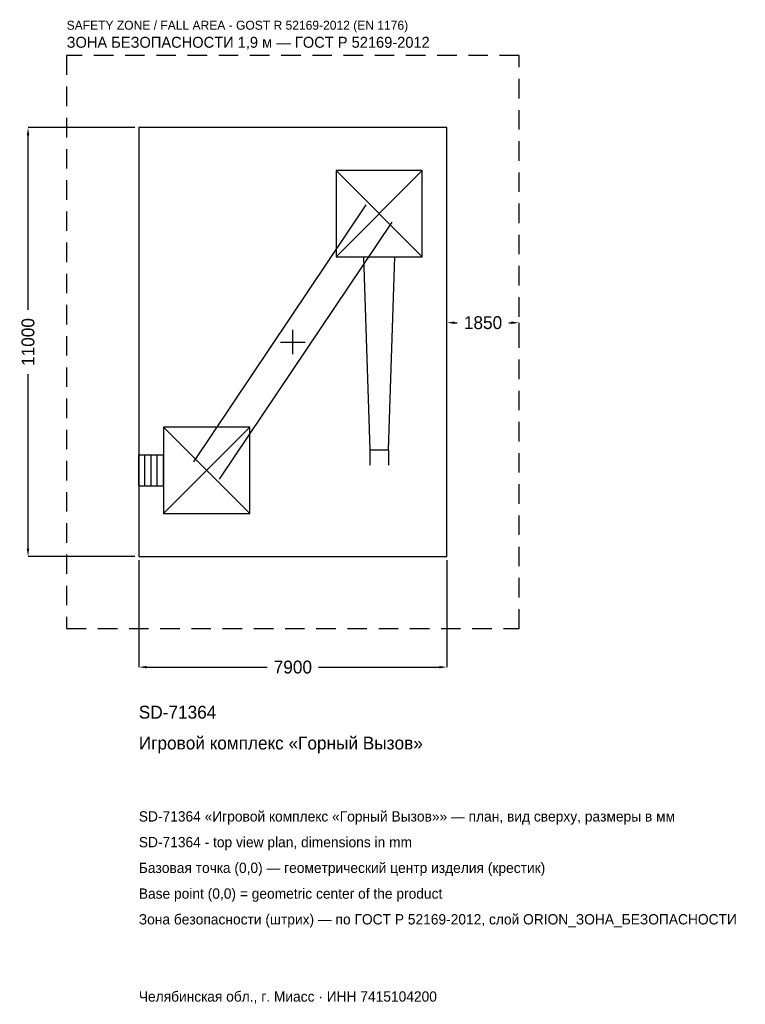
# Model space of a CAD drawing. Header units: metres. Extents: x -7004 to 11599, y -16988 to 8268.
import ezdxf

# ---------------------------------------------------------------- set-up
doc = ezdxf.new("R2010")
doc.units = ezdxf.units.M
doc.linetypes.add('DASHED', pattern=[800, 500, -300])
for name, color, linetype in [('ORION_ДАННЫЕ', 3, 'Continuous'), ('ORION_ЗОНА_БЕЗОПАСНОСТИ', 1, 'Continuous'), ('ORION_КОНТУР', 7, 'Continuous'), ('ORION_РАЗМЕРЫ', 8, 'Continuous')]:
    doc.layers.add(name, color=color, linetype=linetype)
doc.dimstyles.new('ORION', dxfattribs={"dimtxt": 330, "dimasz": 198, "dimexe": 1.25, "dimexo": 99, "dimtad": 1, "dimdec": 0, "dimcen": 2.5, "dimazin": 3, "dimtfac": 1, "dimtmove": 0, "dimatfit": 3, "dimarcsym": 0})

# ---------------------------------------------------------------- blocks, each defined once
blk = doc.blocks.new('_CLOSEDFILLED')
at = {"color": 0, "linetype": 'BYBLOCK'}
blk.add_solid([(-1, 0.16), (0, 0), (-1, -0.16)], dxfattribs=at)
blk = doc.blocks.new('*D1')
for p, q in [((-3950, -5599), (-3950, -8340)), ((3950, -5599), (3950, -8340)), ((-3752, -8340), (-660, -8340)), ((660, -8340), (3752, -8340))]:
    blk.add_line(p, q)
at = {"layer": 'Defpoints'}
for p in [(-3950, -5500), (3950, -5500), (-3950, -8340)]:
    blk.add_point(p, dxfattribs=at)
at = {"layer": 'ORION_РАЗМЕРЫ', "xscale": 198, "yscale": 198, "rotation": 180}
blk.add_blockref('_CLOSEDFILLED', (-3950, -8340), dxfattribs=at)
at = {"layer": 'ORION_РАЗМЕРЫ', "xscale": 198, "yscale": 198}
blk.add_blockref('_CLOSEDFILLED', (3950, -8340), dxfattribs=at)
at = {"layer": 'ORION_РАЗМЕРЫ', "insert": (0, -8340), "char_height": 330, "attachment_point": 5}
blk.add_mtext('7900', dxfattribs=at)
blk = doc.blocks.new('*D2')
for p, q in [((-4049, 5500), (-6790, 5500)), ((-6790, 825), (-6790, 5302)), ((-6790, -5302), (-6790, -825)), ((-4049, -5500), (-6790, -5500))]:
    blk.add_line(p, q)
at = {"layer": 'Defpoints'}
for p in [(-3950, 5500), (-6790, -5500), (-3950, -5500)]:
    blk.add_point(p, dxfattribs=at)
at = {"layer": 'ORION_РАЗМЕРЫ', "xscale": 198, "yscale": 198}
for p, rotation in [((-6790, 5500), 90), ((-6790, -5500), 270)]:
    blk.add_blockref('_CLOSEDFILLED', p, dxfattribs=dict(at, rotation=rotation))
at = {"layer": 'ORION_РАЗМЕРЫ', "insert": (-6790, 0), "char_height": 330, "attachment_point": 5, "rotation": 90}
blk.add_mtext('11000', dxfattribs=at)
blk = doc.blocks.new('*D3')
for p, q in [((3950, 99), (3950, 495)), ((4148, 495), (4215, 495)), ((5535, 495), (5602, 495)), ((5800, 99), (5800, 495))]:
    blk.add_line(p, q)
at = {"layer": 'Defpoints'}
for p in [(3950, 495), (3950, 0), (5800, 0)]:
    blk.add_point(p, dxfattribs=at)
at = {"layer": 'ORION_РАЗМЕРЫ', "xscale": 198, "yscale": 198, "rotation": 180}
blk.add_blockref('_CLOSEDFILLED', (3950, 495), dxfattribs=at)
at = {"layer": 'ORION_РАЗМЕРЫ', "xscale": 198, "yscale": 198}
blk.add_blockref('_CLOSEDFILLED', (5800, 495), dxfattribs=at)
at = {"layer": 'ORION_РАЗМЕРЫ', "insert": (4875, 495), "char_height": 330, "attachment_point": 5}
blk.add_mtext('1850', dxfattribs=at)
blk = doc.blocks.new('ОРИОН SD-71364 Игровой комплекс Горный Вызов')
at = {"layer": 'ORION_ЗОНА_БЕЗОПАСНОСТИ', "linetype": 'DASHED'}
blk.add_lwpolyline([(-5800, -7350), (5800, -7350), (5800, 7350), (-5800, 7350)], close=True, dxfattribs=at)
at = {"layer": 'ORION_КОНТУР'}
for p, q in [((1106, 2188), (3318, 4400)), ((1106, 4400), (3318, 2188)), ((-2542.5, -3072), (1881.5, 3516)), ((-1881.5, -3516), (2542.5, 3072)), ((-3318, -4400), (-1106, -2188)), ((-3318, -2188), (-1106, -4400)), ((1973.1, -2762), (1973.1, -3160.2)), ((2450.9, -2762), (2450.9, -3160.2)), ((-3950, -2895.8), (-3318, -2895.8)), ((-3950, -3692.2), (-3950, -2895.8)), ((-3792, -3692.2), (-3792, -2895.8)), ((-3634, -3692.2), (-3634, -2895.8)), ((-3476, -3692.2), (-3476, -2895.8)), ((-3318, -3692.2), (-3318, -2895.8)), ((-3950, -3692.2), (-3318, -3692.2))]:
    blk.add_line(p, q, dxfattribs=at)
for points in [[(-3950, -5500), (3950, -5500), (3950, 5500), (-3950, 5500)], [(1106, 2188), (3318, 2188), (3318, 4400), (1106, 4400)], [(-3318, -4400), (-1106, -4400), (-1106, -2188), (-3318, -2188)]]:
    blk.add_lwpolyline(points, close=True, dxfattribs=at)
blk.add_lwpolyline([(1813.8, 2188), (1973.1, -2762), (2450.9, -2762), (2610.2, 2188)], dxfattribs=at)
at = {"layer": 'ORION_РАЗМЕРЫ'}
for p, q in [((0, -316), (0, 316)), ((-316, 0), (316, 0))]:
    blk.add_line(p, q, dxfattribs=at)
at = {"layer": 'ORION_ДАННЫЕ'}
for tag, p in [('АРТИКУЛ', (-3950, -9660)), ('НАИМЕНОВАНИЕ', (-3950, -10452))]:
    blk.add_attdef(tag, p, '', height=330, dxfattribs=at)
at = {"layer": 'ORION_ДАННЫЕ', "flags": 1}
for tag, p in [('ПРОИЗВОДИТЕЛЬ', (-3950, -11244)), ('ТЕЛЕФОН', (-3950, -12036)), ('САЙТ', (-3950, -13620)), ('АДРЕС', (-3950, -14412)), ('РЕКВИЗИТЫ', (-3950, -15204)), ('ГАБАРИТЫ', (-3950, -15996)), ('ЗОНА_БЕЗОПАСНОСТИ', (-3950, -16788))]:
    blk.add_attdef(tag, p, '', height=330, dxfattribs=at)
at = {"layer": 'ORION_ЗОНА_БЕЗОПАСНОСТИ', "color": 1}
for s, height, p in [('SAFETY ZONE / FALL AREA - GOST R 52169-2012 (EN 1176)', 231, (-5800, 8010)), ('ЗОНА БЕЗОПАСНОСТИ 1,9 м — ГОСТ Р 52169-2012', 280.5, (-5800, 7548))]:
    blk.add_text(s, height=height, dxfattribs=at).set_placement(p)
at = {"layer": 'ORION_РАЗМЕРЫ'}
dim = blk.add_linear_dim(base=(-6790, -5500), p1=(-3950, -5500), p2=(-3950, 5500), angle=90, dimstyle='ORION', dxfattribs=at)
dim.commit()
dim.dimension.update_dxf_attribs({"geometry": '*D2', "text_midpoint": (-6790, 0)})
for base, p1, p2, picture, middle in [((3950, 495), (3950, 0), (5800, 0), '*D3', (4875, 495)), ((-3950, -8340), (-3950, -5500), (3950, -5500), '*D1', (0, -8340))]:
    dim = blk.add_linear_dim(base=base, p1=p1, p2=p2, dimstyle='ORION', dxfattribs=at)
    dim.commit()
    dim.dimension.update_dxf_attribs({"geometry": picture, "text_midpoint": middle})

msp = doc.modelspace()

# ---------------------------------------------------------------- block references
msp.add_blockref('ОРИОН SD-71364 Игровой комплекс Горный Вызов', (0, 0)).add_auto_attribs({'АРТИКУЛ': 'SD-71364', 'НАИМЕНОВАНИЕ': 'Игровой комплекс «Горный Вызов»'})

# ---------------------------------------------------------------- texts
at = {"layer": 'ORION_ДАННЫЕ', "color": 3}
for s, p in [('SD-71364 «Игровой комплекс «Горный Вызов»» — план, вид сверху, размеры в мм', (-3950, -12300)), ('SD-71364 - top view plan, dimensions in mm', (-3950, -12960)), ('Челябинская обл., г. Миасс · ИНН 7415104200', (-3950, -16920))]:
    msp.add_text(s, height=264, dxfattribs=at).set_placement(p)
at = {"layer": 'ORION_ДАННЫЕ', "color": 7}
for s, p in [('Базовая точка (0,0) — геометрический центр изделия (крестик)', (-3950, -13620)), ('Base point (0,0) = geometric center of the product', (-3950, -14280))]:
    msp.add_text(s, height=264, dxfattribs=at).set_placement(p)
at = {"layer": 'ORION_ДАННЫЕ', "color": 1}
msp.add_text('Зона безопасности (штрих) — по ГОСТ Р 52169-2012, слой ORION_ЗОНА_БЕЗОПАСНОСТИ', height=264, dxfattribs=at).set_placement((-3950, -14940))

doc.saveas('drawing.dxf')
